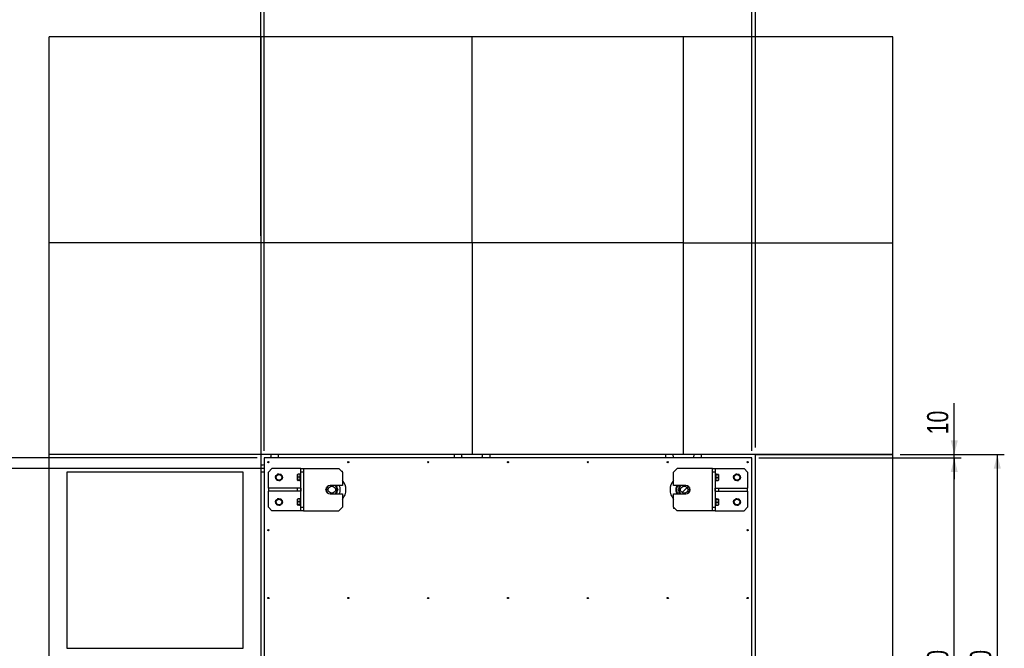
# Model space of a CAD drawing. Header units: millimetres. Extents: x 5 to 589, y 5 to 415.
# Tile 20 of 31: x 201 to 341, y 241 to 331. Entities that reach past the tile are written whole.
import ezdxf

# ---------------------------------------------------------------- set-up
doc = ezdxf.new("R2010")
doc.units = ezdxf.units.MM
doc.layers.add('COTES', color=1, linetype='Continuous')
doc.layers.add('TRAIT-FINS', color=9, linetype='Continuous')
doc.layers.add('TRAIT-FORT', color=4, linetype='Continuous', lineweight=25)
doc.styles.add('SLDTEXTSTYLE0', font='TXT', dxfattribs={"width": 0.75})
doc.dimstyles.new('SLDDIMSTYLE0', dxfattribs={"dimtxt": 3, "dimasz": 2, "dimexe": 0, "dimexo": 0.0625, "dimgap": 0.75, "dimtad": 1, "dimdec": 0, "dimlfac": 20, "dimrnd": 1e-09, "dimzin": 12, "dimdsep": 46, "dimtxsty": 'SLDTEXTSTYLE0', "dimsah": 1, "dimcen": 0.09, "dimadec": 0, "dimazin": 3, "dimtfac": 1, "dimtdec": 0, "dimtofl": 0, "dimtmove": 0, "dimatfit": 3, "dimfxl": 1, "dimfrac": 2, "dimtolj": 1, "dimtzin": 12, "dimarcsym": 0})
doc.dimstyles.new('SLDDIMSTYLE1', dxfattribs={"dimtxt": 3, "dimasz": 2, "dimexe": 0, "dimexo": 0.0625, "dimgap": 0.75, "dimtad": 1, "dimdec": 0, "dimlfac": 20, "dimrnd": 1e-09, "dimzin": 12, "dimdsep": 46, "dimtxsty": 'SLDTEXTSTYLE0', "dimsah": 1, "dimcen": 0.09, "dimadec": 0, "dimazin": 3, "dimtfac": 1, "dimtdec": 0, "dimtmove": 0, "dimatfit": 0, "dimfxl": 1, "dimfrac": 2, "dimtolj": 1, "dimtzin": 12, "dimarcsym": 0})

# ---------------------------------------------------------------- blocks, each defined once
blk = doc.blocks.new('_D_7')
at = {"layer": 'COTES', "color": 1, "transparency": 16777216}
for p, q in [((325.79, 268.84), (340.59, 268.84)), ((339.59, 268.84), (339.59, 208.84)), ((325.79, 208.84), (340.59, 208.84))]:
    blk.add_line(p, q, dxfattribs=at)
for points in [[(339.59, 268.84), (339.09, 266.84), (340.09, 266.84)], [(339.59, 208.84), (340.09, 210.84), (339.09, 210.84)]]:
    blk.add_solid(points, dxfattribs=at)
at = {"layer": 'COTES', "color": 1, "transparency": 16777216, "insert": (335.72, 234.41), "char_height": 3, "attachment_point": 1, "rotation": 90, "style": 'SLDTEXTSTYLE0'}
blk.add_mtext('1200', dxfattribs=at)
blk = doc.blocks.new('_D_8')
at = {"layer": 'COTES', "color": 1, "transparency": 16777216}
for p, q in [((305.76, 268.34), (334.49, 268.34)), ((333.49, 209.34), (333.49, 268.34)), ((305.76, 209.34), (334.49, 209.34))]:
    blk.add_line(p, q, dxfattribs=at)
for points in [[(333.49, 268.34), (332.99, 266.34), (333.99, 266.34)], [(333.49, 209.34), (333.99, 211.34), (332.99, 211.34)]]:
    blk.add_solid(points, dxfattribs=at)
at = {"layer": 'COTES', "color": 1, "transparency": 16777216, "insert": (329.63, 234.41), "char_height": 3, "attachment_point": 1, "rotation": 90, "style": 'SLDTEXTSTYLE0'}
blk.add_mtext('1180', dxfattribs=at)
blk = doc.blocks.new('_D_9')
at = {"layer": 'COTES', "color": 1, "transparency": 16777216}
for p, q in [((333.49, 268.84), (333.49, 276.13)), ((305.76, 268.34), (334.49, 268.34)), ((325.79, 268.84), (334.49, 268.84)), ((333.49, 268.34), (333.49, 268.84)), ((333.49, 268.34), (333.49, 265.34))]:
    blk.add_line(p, q, dxfattribs=at)
for points in [[(333.49, 268.84), (333.99, 270.84), (332.99, 270.84)], [(333.49, 268.34), (332.99, 266.34), (333.99, 266.34)]]:
    blk.add_solid(points, dxfattribs=at)
at = {"layer": 'COTES', "color": 1, "transparency": 16777216, "insert": (329.63, 271.7), "char_height": 3, "attachment_point": 1, "rotation": 90, "style": 'SLDTEXTSTYLE0'}
blk.add_mtext('10', dxfattribs=at)
blk = doc.blocks.new('_D_11')
at = {"layer": 'COTES', "color": 1, "transparency": 16777216}
for p, q in [((235.56, 269.34), (235.56, 333.95)), ((304.76, 269.34), (304.76, 333.95)), ((304.76, 332.95), (235.56, 332.95))]:
    blk.add_line(p, q, dxfattribs=at)
for points in [[(235.56, 332.95), (237.56, 332.45), (237.56, 333.45)], [(304.76, 332.95), (302.76, 333.45), (302.76, 332.45)]]:
    blk.add_solid(points, dxfattribs=at)
at = {"layer": 'COTES', "color": 1, "transparency": 16777216, "insert": (265.73, 336.81), "char_height": 3, "attachment_point": 1, "style": 'SLDTEXTSTYLE0'}
blk.add_mtext('1384', dxfattribs=at)
blk = doc.blocks.new('_D_12')
at = {"layer": 'COTES', "color": 1, "transparency": 16777216}
for p, q in [((235.06, 329.09), (235.06, 339.09)), ((305.26, 269.84), (305.26, 339.09)), ((235.06, 338.09), (305.26, 338.09))]:
    blk.add_line(p, q, dxfattribs=at)
for points in [[(235.06, 338.09), (237.06, 337.59), (237.06, 338.59)], [(305.26, 338.09), (303.26, 338.59), (303.26, 337.59)]]:
    blk.add_solid(points, dxfattribs=at)
at = {"layer": 'COTES', "color": 1, "transparency": 16777216, "insert": (265.73, 341.96), "char_height": 3, "attachment_point": 1, "style": 'SLDTEXTSTYLE0'}
blk.add_mtext('1404', dxfattribs=at)
blk = doc.blocks.new('_D_13')
at = {"layer": 'COTES', "color": 1, "transparency": 16777216}
for p, q in [((235.06, 299.84), (235.06, 333.95)), ((235.56, 269.34), (235.56, 333.95)), ((235.06, 332.95), (222.37, 332.95)), ((235.06, 332.95), (235.56, 332.95)), ((235.56, 332.95), (238.56, 332.95))]:
    blk.add_line(p, q, dxfattribs=at)
for points in [[(235.06, 332.95), (233.06, 333.45), (233.06, 332.45)], [(235.56, 332.95), (237.56, 332.45), (237.56, 333.45)]]:
    blk.add_solid(points, dxfattribs=at)
at = {"layer": 'COTES', "color": 1, "transparency": 16777216, "insert": (222.37, 336.81), "char_height": 3, "attachment_point": 1, "style": 'SLDTEXTSTYLE0'}
blk.add_mtext('10', dxfattribs=at)
blk = doc.blocks.new('_D_14')
at = {"layer": 'COTES', "color": 1, "transparency": 16777216}
for p, q in [((304.76, 269.34), (304.76, 333.95)), ((305.26, 269.84), (305.26, 333.95)), ((304.76, 332.95), (301.76, 332.95)), ((304.76, 332.95), (305.26, 332.95)), ((305.26, 332.95), (320.17, 332.95))]:
    blk.add_line(p, q, dxfattribs=at)
for points in [[(304.76, 332.95), (302.76, 333.45), (302.76, 332.45)], [(305.26, 332.95), (307.26, 332.45), (307.26, 333.45)]]:
    blk.add_solid(points, dxfattribs=at)
at = {"layer": 'COTES', "color": 1, "transparency": 16777216, "insert": (315.74, 336.81), "char_height": 3, "attachment_point": 1, "style": 'SLDTEXTSTYLE0'}
blk.add_mtext('10', dxfattribs=at)
blk = doc.blocks.new('_D_18')
at = {"layer": 'COTES', "color": 1, "transparency": 16777216}
for p, q in [((235.66, 266.84), (197.81, 266.84)), ((198.81, 266.84), (198.81, 212.84)), ((235.66, 212.84), (197.81, 212.84))]:
    blk.add_line(p, q, dxfattribs=at)
for points in [[(198.81, 266.84), (198.31, 264.84), (199.31, 264.84)], [(198.81, 212.84), (199.31, 214.84), (198.31, 214.84)]]:
    blk.add_solid(points, dxfattribs=at)
at = {"layer": 'COTES', "color": 1, "transparency": 16777216, "insert": (194.94, 235.41), "char_height": 3, "attachment_point": 1, "rotation": 90, "style": 'SLDTEXTSTYLE0'}
blk.add_mtext('1080', dxfattribs=at)
blk = doc.blocks.new('_D_19')
at = {"layer": 'COTES', "color": 1, "transparency": 16777216}
for p, q in [((198.81, 268.34), (198.81, 277.46)), ((234.56, 268.34), (197.81, 268.34)), ((198.81, 266.84), (198.81, 268.34)), ((235.66, 266.84), (197.81, 266.84)), ((198.81, 266.84), (198.81, 263.84))]:
    blk.add_line(p, q, dxfattribs=at)
for points in [[(198.81, 268.34), (199.31, 270.34), (198.31, 270.34)], [(198.81, 266.84), (198.31, 264.84), (199.31, 264.84)]]:
    blk.add_solid(points, dxfattribs=at)
at = {"layer": 'COTES', "color": 1, "transparency": 16777216, "insert": (194.94, 273.03), "char_height": 3, "attachment_point": 1, "rotation": 90, "style": 'SLDTEXTSTYLE0'}
blk.add_mtext('30', dxfattribs=at)

msp = doc.modelspace()

# ---------------------------------------------------------------- hatches: boundary and pattern name
at = {"layer": 'TRAIT-FINS'}
h = msp.add_hatch(dxfattribs=at)
h.set_pattern_fill('ANSI31', color=9, style=0)
edge = h.paths.add_edge_path(flags=0)
edge.add_arc((245.16, 263.843), 0.5, 0, 360)
h = msp.add_hatch(dxfattribs=at)
h.set_pattern_fill('ANSI31', color=9, style=0)
edge = h.paths.add_edge_path(flags=0)
edge.add_arc((295.16, 263.843), 0.5, 0, 360)

# ---------------------------------------------------------------- linework, layer by layer
at = {"layer": 'TRAIT-FORT', "color": 4, "linetype": 'Continuous', "lineweight": 25}
for p, q in [((235.06, 328.093), (205.06, 328.093)), ((205.06, 298.843), (205.06, 328.093)), ((235.06, 328.093), (235.06, 298.843)), ((265.06, 328.093), (235.06, 328.093)), ((265.06, 298.843), (265.06, 328.093)), ((295.06, 328.093), (265.06, 328.093)), ((295.06, 298.843), (295.06, 328.093)), ((324.79, 328.093), (295.06, 328.093)), ((324.79, 298.843), (324.79, 328.093)), ((235.06, 298.843), (205.06, 298.843)), ((205.06, 268.843), (205.06, 298.843)), ((265.06, 298.843), (235.06, 298.843)), ((235.06, 298.843), (235.06, 268.843)), ((295.06, 298.843), (265.06, 298.843)), ((265.06, 298.843), (265.06, 268.843)), ((295.06, 298.843), (324.79, 298.843)), ((295.06, 268.843), (295.06, 298.843)), ((324.79, 268.843), (324.79, 298.843)), ((235.06, 268.843), (205.06, 268.843)), ((205.06, 238.843), (205.06, 268.843)), ((265.06, 268.843), (235.06, 268.843)), ((235.06, 268.843), (235.06, 238.843)), ((304.76, 268.343), (235.56, 268.343)), ((235.56, 268.343), (235.56, 209.343)), ((237.56, 268.843), (237.56, 268.343)), ((262.56, 268.343), (262.56, 268.843)), ((295.06, 268.843), (265.06, 268.843)), ((267.56, 268.843), (267.56, 268.343)), ((292.56, 268.343), (292.56, 268.843)), ((324.79, 268.843), (295.06, 268.843)), ((297.56, 268.843), (297.56, 268.343)), ((304.76, 209.343), (304.76, 268.343)), ((305.26, 268.843), (324.79, 268.843)), ((305.26, 238.843), (305.26, 268.843)), ((324.79, 238.843), (324.79, 268.843)), ((232.56, 266.343), (207.56, 266.343)), ((207.56, 266.343), (207.56, 241.343)), ((232.56, 241.343), (232.56, 266.343)), ((235.56, 266.343), (235.06, 266.343)), ((236.66, 266.843), (236.16, 266.343)), ((236.16, 264.043), (236.16, 266.343)), ((240.76, 266.843), (236.66, 266.843)), ((240.323, 266.019), (240.31, 265.997)), ((240.31, 265.189), (240.31, 265.997)), ((240.66, 266.034), (240.36, 266.034)), ((240.66, 265.628), (240.36, 265.628)), ((240.76, 266.143), (240.66, 266.143)), ((240.66, 265.043), (240.66, 266.143)), ((240.76, 266.843), (241.16, 266.843)), ((240.76, 266.343), (240.76, 266.843)), ((241.16, 266.343), (240.76, 266.343)), ((240.76, 261.343), (240.76, 266.343)), ((241.16, 266.843), (241.16, 260.843)), ((241.16, 266.843), (246.16, 266.843)), ((246.66, 266.343), (246.16, 266.843)), ((246.51, 266.493), (246.66, 266.493)), ((246.66, 266.343), (246.66, 266.493)), ((246.66, 266.343), (246.66, 264.443)), ((294.16, 266.843), (293.66, 266.343)), ((293.66, 264.443), (293.66, 266.343)), ((299.16, 266.843), (294.16, 266.843)), ((299.16, 260.843), (299.16, 266.843)), ((299.16, 266.843), (299.56, 266.843)), ((299.56, 266.343), (299.16, 266.343)), ((299.56, 266.843), (299.56, 266.343)), ((299.56, 266.843), (303.66, 266.843)), ((299.56, 266.343), (299.56, 261.343)), ((299.66, 266.143), (299.56, 266.143)), ((299.66, 266.143), (299.66, 265.043)), ((299.66, 266.034), (299.96, 266.034)), ((299.66, 265.999), (299.96, 265.999)), ((299.66, 265.557), (299.96, 265.557)), ((300.01, 265.997), (299.997, 266.019)), ((300.01, 265.997), (300.01, 265.189)), ((304.16, 266.343), (303.66, 266.843)), ((304.16, 266.343), (304.16, 264.043)), ((235.554, 265.093), (235.554, 262.593)), ((240.31, 265.189), (240.323, 265.166)), ((240.66, 265.187), (240.36, 265.187)), ((240.66, 265.151), (240.36, 265.151)), ((240.66, 265.043), (240.76, 265.043)), ((246.66, 264.443), (244.91, 264.443)), ((245.68, 264.443), (245.709, 264.392)), ((295.41, 264.443), (293.66, 264.443)), ((294.64, 264.443), (294.611, 264.392)), ((299.56, 265.043), (299.66, 265.043)), ((299.66, 265.151), (299.96, 265.151)), ((299.997, 265.166), (300.01, 265.189)), ((304.766, 262.593), (304.766, 265.093)), ((236.16, 264.043), (236.16, 263.643)), ((240.26, 264.043), (236.16, 264.043)), ((236.16, 261.343), (236.16, 263.643)), ((240.26, 263.643), (236.16, 263.643)), ((240.26, 264.043), (240.26, 263.643)), ((240.76, 264.043), (240.26, 264.043)), ((240.76, 263.643), (240.26, 263.643)), ((240.76, 264.043), (240.76, 263.643)), ((244.311, 263.872), (244.41, 264.044)), ((244.41, 263.642), (244.311, 263.814)), ((244.91, 263.243), (246.66, 263.243)), ((245.709, 263.294), (245.68, 263.243)), ((245.91, 264.044), (246.026, 263.843)), ((246.026, 263.843), (245.91, 263.642)), ((246.66, 263.243), (246.66, 261.343)), ((293.66, 261.343), (293.66, 263.243)), ((293.66, 263.243), (295.41, 263.243)), ((294.41, 264.044), (294.294, 263.843)), ((294.294, 263.843), (294.41, 263.642)), ((294.611, 263.294), (294.64, 263.243)), ((296.009, 263.872), (295.91, 264.044)), ((295.91, 263.642), (296.009, 263.814)), ((299.56, 263.643), (299.56, 264.043)), ((299.56, 264.043), (300.06, 264.043)), ((299.56, 263.643), (300.06, 263.643)), ((300.06, 263.643), (300.06, 264.043)), ((300.06, 264.043), (304.16, 264.043)), ((300.06, 263.643), (304.16, 263.643)), ((304.16, 263.643), (304.16, 264.043)), ((304.16, 263.643), (304.16, 261.343)), ((236.16, 261.343), (236.66, 260.843)), ((240.323, 262.519), (240.31, 262.497)), ((240.31, 261.689), (240.31, 262.497)), ((240.31, 261.689), (240.323, 261.666)), ((240.66, 262.534), (240.36, 262.534)), ((240.66, 262.128), (240.36, 262.128)), ((240.66, 261.687), (240.36, 261.687)), ((240.66, 261.651), (240.36, 261.651)), ((240.76, 262.643), (240.66, 262.643)), ((240.66, 261.543), (240.66, 262.643)), ((240.66, 261.543), (240.76, 261.543)), ((240.76, 261.343), (241.16, 261.343)), ((240.76, 260.843), (240.76, 261.343)), ((246.16, 260.843), (246.66, 261.343)), ((293.66, 261.343), (294.16, 260.843)), ((293.66, 261.343), (293.66, 261.193)), ((299.16, 261.343), (299.56, 261.343)), ((299.66, 262.643), (299.56, 262.643)), ((299.56, 261.543), (299.66, 261.543)), ((299.56, 261.343), (299.56, 260.843)), ((299.66, 262.643), (299.66, 261.543)), ((299.66, 262.534), (299.96, 262.534)), ((299.66, 262.499), (299.96, 262.499)), ((299.66, 262.057), (299.96, 262.057)), ((299.66, 261.651), (299.96, 261.651)), ((300.01, 262.497), (299.997, 262.519)), ((299.997, 261.666), (300.01, 261.689)), ((300.01, 262.497), (300.01, 261.689)), ((303.66, 260.843), (304.16, 261.343)), ((240.76, 260.843), (236.66, 260.843)), ((241.16, 260.843), (240.76, 260.843)), ((241.16, 260.843), (246.16, 260.843)), ((293.81, 261.193), (293.66, 261.193)), ((299.16, 260.843), (294.16, 260.843)), ((299.56, 260.843), (299.16, 260.843)), ((299.56, 260.843), (303.66, 260.843)), ((207.56, 241.343), (232.56, 241.343))]:
    msp.add_line(p, q, dxfattribs=at)
at = {"layer": 'TRAIT-FORT', "color": 4, "linetype": 'Continuous', "lineweight": 25, "flags": 128}
for points in [[(235.56, 265.152), (235.558, 265.142), (235.554, 265.093)], [(304.766, 265.093), (304.762, 265.142), (304.76, 265.152)], [(235.554, 262.593), (235.558, 262.544), (235.56, 262.533)], [(304.76, 262.533), (304.762, 262.544), (304.766, 262.593)]]:
    msp.add_lwpolyline(points, dxfattribs=at)
at = {"layer": 'TRAIT-FORT', "color": 4, "linetype": 'Continuous', "lineweight": 25}
for centre, radius in [((236.16, 267.743), 0.085), ((247.493, 267.743), 0.085), ((258.827, 267.743), 0.085), ((270.16, 267.743), 0.085), ((281.493, 267.743), 0.085), ((292.827, 267.743), 0.085), ((304.16, 267.743), 0.085), ((237.66, 265.593), 0.404), ((302.66, 265.593), 0.404), ((245.16, 263.843), 0.5), ((295.16, 263.843), 0.5), ((237.66, 262.093), 0.404), ((302.66, 262.093), 0.404), ((236.16, 258.109), 0.085), ((304.16, 258.109), 0.085), ((236.16, 248.476), 0.085), ((247.493, 248.476), 0.085), ((258.827, 248.476), 0.085), ((270.16, 248.476), 0.085), ((281.493, 248.476), 0.085), ((292.827, 248.476), 0.085), ((304.16, 248.476), 0.085)]:
    msp.add_circle(centre, radius, dxfattribs=at)
for centre, radius, start, end in [((235.06, 268.843), 1.5, 340.52878, 0), ((265.06, 268.843), 1.5, 180, 199.47122), ((265.06, 268.843), 1.5, 340.52878, 0), ((295.06, 268.843), 1.5, 180, 199.47122), ((295.06, 268.843), 1.5, 340.52878, 0), ((235.06, 268.843), 1.5, 270, 289.47122), ((237.41, 265.593), 0.3, 102.9226, 252.11075), ((237.91, 265.593), 0.3, 282.9226, 72.11075), ((302.41, 265.593), 0.3, 102.9226, 252.11075), ((302.91, 265.593), 0.3, 282.9226, 72.11075), ((244.91, 263.843), 0.6, 90, 270), ((245.16, 263.843), 0.75, 136.96634, 180), ((245.16, 263.843), 0.75, 0, 53.1301), ((245.16, 263.843), 1.2, 330, 30), ((245.16, 263.843), 2, 0, 41.40962), ((295.16, 263.843), 2, 138.59038, 180), ((295.16, 263.843), 1.2, 150, 180), ((295.16, 263.843), 1.1, 146.94427, 180), ((295.16, 263.843), 0.75, 126.8699, 180), ((295.41, 263.843), 0.6, 270, 90), ((295.16, 263.843), 0.75, 0, 45.74671), ((245.16, 263.843), 0.75, 180, 225.74671), ((245.16, 263.843), 0.75, 306.8699, 0), ((245.16, 263.843), 2, 318.59038, 0), ((295.16, 263.843), 2, 180, 221.40962), ((295.16, 263.843), 1.2, 180, 210), ((295.16, 263.843), 1.1, 180, 213.05573), ((295.16, 263.843), 0.75, 180, 233.1301), ((295.16, 263.843), 0.75, 316.96634, 0), ((237.41, 262.093), 0.3, 102.9226, 252.11075), ((237.91, 262.093), 0.3, 282.9226, 72.11075), ((302.41, 262.093), 0.3, 102.9226, 252.11075), ((302.91, 262.093), 0.3, 282.9226, 72.11075)]:
    msp.add_arc(centre, radius, start, end, dxfattribs=at)
for points, knots in [([(237.471, 266.046), (237.433, 265.996), (237.371, 265.914), (237.28, 265.795), (237.219, 265.715), (237.183, 265.669), (237.173, 265.656)], [0, 0, 0, 0, 0.3855495, 0.6376419, 0.8965462, 1, 1, 1, 1]), ([(237.362, 265.203), (237.346, 265.242), (237.313, 265.322), (237.264, 265.439), (237.217, 265.552), (237.188, 265.621), (237.173, 265.656)], [0, 0, 0, 0, 0.2646049, 0.5349477, 0.7653431, 1, 1, 1, 1]), ([(237.958, 265.983), (237.916, 265.988), (237.83, 265.999), (237.704, 266.016), (237.583, 266.031), (237.509, 266.041), (237.471, 266.046)], [0, 0, 0, 0, 0.2646049, 0.5349477, 0.7653431, 1, 1, 1, 1]), ([(238.147, 265.53), (238.109, 265.48), (238.046, 265.398), (237.955, 265.279), (237.894, 265.199), (237.859, 265.153), (237.849, 265.14)], [0, 0, 0, 0, 0.3855495, 0.6376419, 0.8965462, 1, 1, 1, 1]), ([(237.958, 265.983), (237.974, 265.943), (238.007, 265.864), (238.057, 265.746), (238.103, 265.634), (238.132, 265.565), (238.147, 265.53)], [0, 0, 0, 0, 0.26460494, 0.53494775, 0.76534313, 1, 1, 1, 1]), ([(240.36, 265.628), (240.345, 265.68), (240.32, 265.766), (240.322, 265.889), (240.34, 265.973), (240.356, 266.021), (240.36, 266.034)], [0, 0, 0, 0, 0.3855495, 0.6376419, 0.8965462, 1, 1, 1, 1]), ([(240.36, 265.187), (240.349, 265.225), (240.327, 265.303), (240.319, 265.417), (240.331, 265.527), (240.35, 265.594), (240.36, 265.628)], [0, 0, 0, 0, 0.26460494, 0.53494775, 0.76534313, 1, 1, 1, 1]), ([(240.324, 266.019), (240.326, 266.021), (240.331, 266.027), (240.35, 266.032), (240.36, 266.034)], [0, 0, 0, 0, 0.4641289, 1, 1, 1, 1]), ([(299.96, 265.999), (299.971, 266.002), (299.993, 266.008), (300.001, 266.017), (299.989, 266.026), (299.97, 266.032), (299.96, 266.034)], [0, 0, 0, 0, 0.26460494, 0.53494775, 0.76534313, 1, 1, 1, 1]), ([(299.96, 265.999), (299.971, 265.96), (299.993, 265.883), (300.001, 265.768), (299.989, 265.658), (299.97, 265.591), (299.96, 265.557)], [0, 0, 0, 0, 0.26460494, 0.53494775, 0.76534313, 1, 1, 1, 1]), ([(299.96, 265.557), (299.975, 265.505), (300, 265.42), (299.998, 265.296), (299.98, 265.213), (299.964, 265.165), (299.96, 265.151)], [0, 0, 0, 0, 0.3855495, 0.6376419, 0.8965462, 1, 1, 1, 1]), ([(302.471, 266.046), (302.433, 265.996), (302.371, 265.914), (302.28, 265.795), (302.219, 265.715), (302.183, 265.669), (302.173, 265.656)], [0, 0, 0, 0, 0.3855495, 0.6376419, 0.8965462, 1, 1, 1, 1]), ([(302.362, 265.203), (302.346, 265.242), (302.313, 265.322), (302.264, 265.439), (302.217, 265.552), (302.188, 265.621), (302.173, 265.656)], [0, 0, 0, 0, 0.2646049, 0.5349477, 0.7653431, 1, 1, 1, 1]), ([(302.958, 265.983), (302.916, 265.988), (302.83, 265.999), (302.704, 266.016), (302.583, 266.031), (302.509, 266.041), (302.471, 266.046)], [0, 0, 0, 0, 0.2646049, 0.5349477, 0.7653431, 1, 1, 1, 1]), ([(303.147, 265.53), (303.109, 265.48), (303.046, 265.398), (302.955, 265.279), (302.894, 265.199), (302.859, 265.153), (302.849, 265.14)], [0, 0, 0, 0, 0.3855495, 0.6376419, 0.8965462, 1, 1, 1, 1]), ([(302.958, 265.983), (302.974, 265.943), (303.007, 265.864), (303.057, 265.746), (303.103, 265.634), (303.132, 265.565), (303.147, 265.53)], [0, 0, 0, 0, 0.26460494, 0.53494775, 0.76534313, 1, 1, 1, 1]), ([(237.362, 265.203), (237.404, 265.197), (237.49, 265.186), (237.616, 265.17), (237.737, 265.154), (237.811, 265.145), (237.849, 265.14)], [0, 0, 0, 0, 0.2646049, 0.5349477, 0.7653431, 1, 1, 1, 1]), ([(240.36, 265.187), (240.349, 265.184), (240.327, 265.177), (240.319, 265.168), (240.331, 265.159), (240.35, 265.154), (240.36, 265.151)], [0, 0, 0, 0, 0.26460494, 0.53494775, 0.76534313, 1, 1, 1, 1]), ([(244.41, 263.843), (244.41, 263.851), (244.41, 263.912), (244.41, 264.024), (244.41, 264.122), (244.41, 264.169)], [0, 0, 0, 0, 0.07187893, 0.54949883, 1, 1, 1, 1]), ([(245.91, 264.276), (245.859, 264.305), (245.767, 264.359), (245.666, 264.417), (245.621, 264.443)], [0, 0, 0, 0, 0.5552259, 1, 1, 1, 1]), ([(245.91, 263.843), (245.91, 263.851), (245.91, 263.912), (245.91, 264.029), (245.91, 264.164), (245.91, 264.245), (245.91, 264.276)], [0, 0, 0, 0, 0.0532805, 0.4073181, 0.7742446, 1, 1, 1, 1]), ([(294.699, 264.443), (294.695, 264.441), (294.658, 264.419), (294.559, 264.362), (294.469, 264.31), (294.41, 264.276)], [0, 0, 0, 0, 0.038395, 0.365108, 1, 1, 1, 1]), ([(294.41, 264.276), (294.41, 264.225), (294.41, 264.132), (294.41, 263.986), (294.41, 263.891), (294.41, 263.843)], [0, 0, 0, 0, 0.3711752, 0.6813891, 1, 1, 1, 1]), ([(295.91, 264.162), (295.91, 264.149), (295.91, 264.092), (295.91, 263.985), (295.91, 263.891), (295.91, 263.843)], [0, 0, 0, 0, 0.13470397, 0.56157457, 1, 1, 1, 1]), ([(299.996, 265.167), (299.994, 265.164), (299.989, 265.159), (299.97, 265.154), (299.96, 265.151)], [0, 0, 0, 0, 0.4641289, 1, 1, 1, 1]), ([(302.362, 265.203), (302.404, 265.197), (302.49, 265.186), (302.616, 265.17), (302.737, 265.154), (302.811, 265.145), (302.849, 265.14)], [0, 0, 0, 0, 0.2646049, 0.5349477, 0.7653431, 1, 1, 1, 1]), ([(244.41, 263.523), (244.41, 263.537), (244.41, 263.593), (244.41, 263.7), (244.41, 263.795), (244.41, 263.843)], [0, 0, 0, 0, 0.13470397, 0.56157457, 1, 1, 1, 1]), ([(245.621, 263.243), (245.625, 263.245), (245.662, 263.266), (245.761, 263.324), (245.851, 263.376), (245.91, 263.41)], [0, 0, 0, 0, 0.038395, 0.365108, 1, 1, 1, 1]), ([(245.91, 263.41), (245.91, 263.461), (245.91, 263.554), (245.91, 263.7), (245.91, 263.795), (245.91, 263.843)], [0, 0, 0, 0, 0.3711752, 0.6813891, 1, 1, 1, 1]), ([(294.41, 263.843), (294.41, 263.835), (294.41, 263.773), (294.41, 263.657), (294.41, 263.521), (294.41, 263.44), (294.41, 263.41)], [0, 0, 0, 0, 0.0532805, 0.4073181, 0.7742446, 1, 1, 1, 1]), ([(294.41, 263.41), (294.461, 263.38), (294.554, 263.327), (294.654, 263.269), (294.699, 263.243)], [0, 0, 0, 0, 0.5552259, 1, 1, 1, 1]), ([(295.91, 263.843), (295.91, 263.835), (295.91, 263.773), (295.91, 263.661), (295.91, 263.564), (295.91, 263.517)], [0, 0, 0, 0, 0.07187893, 0.54949883, 1, 1, 1, 1]), ([(237.471, 262.546), (237.433, 262.496), (237.371, 262.414), (237.28, 262.295), (237.219, 262.215), (237.183, 262.169), (237.173, 262.156)], [0, 0, 0, 0, 0.3855495, 0.6376419, 0.8965462, 1, 1, 1, 1]), ([(237.362, 261.703), (237.346, 261.742), (237.313, 261.822), (237.264, 261.939), (237.217, 262.052), (237.188, 262.121), (237.173, 262.156)], [0, 0, 0, 0, 0.2646049, 0.5349477, 0.7653431, 1, 1, 1, 1]), ([(237.362, 261.703), (237.404, 261.697), (237.49, 261.686), (237.616, 261.67), (237.737, 261.654), (237.811, 261.645), (237.849, 261.64)], [0, 0, 0, 0, 0.2646049, 0.5349477, 0.7653431, 1, 1, 1, 1]), ([(237.958, 262.483), (237.916, 262.488), (237.83, 262.499), (237.704, 262.516), (237.583, 262.531), (237.509, 262.541), (237.471, 262.546)], [0, 0, 0, 0, 0.2646049, 0.5349477, 0.7653431, 1, 1, 1, 1]), ([(238.147, 262.03), (238.109, 261.98), (238.046, 261.898), (237.955, 261.779), (237.894, 261.699), (237.859, 261.653), (237.849, 261.64)], [0, 0, 0, 0, 0.3855495, 0.6376419, 0.8965462, 1, 1, 1, 1]), ([(237.958, 262.483), (237.974, 262.443), (238.007, 262.364), (238.057, 262.246), (238.103, 262.134), (238.132, 262.065), (238.147, 262.03)], [0, 0, 0, 0, 0.26460494, 0.53494775, 0.76534313, 1, 1, 1, 1]), ([(240.36, 262.128), (240.345, 262.18), (240.32, 262.266), (240.322, 262.389), (240.34, 262.473), (240.356, 262.521), (240.36, 262.534)], [0, 0, 0, 0, 0.3855495, 0.6376419, 0.8965462, 1, 1, 1, 1]), ([(240.36, 261.687), (240.349, 261.725), (240.327, 261.803), (240.319, 261.917), (240.331, 262.027), (240.35, 262.094), (240.36, 262.128)], [0, 0, 0, 0, 0.26460494, 0.53494775, 0.76534313, 1, 1, 1, 1]), ([(240.36, 261.687), (240.349, 261.684), (240.327, 261.677), (240.319, 261.668), (240.331, 261.659), (240.35, 261.654), (240.36, 261.651)], [0, 0, 0, 0, 0.26460494, 0.53494775, 0.76534313, 1, 1, 1, 1]), ([(240.324, 262.519), (240.326, 262.521), (240.331, 262.527), (240.35, 262.532), (240.36, 262.534)], [0, 0, 0, 0, 0.4641289, 1, 1, 1, 1]), ([(299.96, 262.499), (299.971, 262.502), (299.993, 262.508), (300.001, 262.517), (299.989, 262.526), (299.97, 262.532), (299.96, 262.534)], [0, 0, 0, 0, 0.26460494, 0.53494775, 0.76534313, 1, 1, 1, 1]), ([(299.96, 262.499), (299.971, 262.46), (299.993, 262.383), (300.001, 262.268), (299.989, 262.158), (299.97, 262.091), (299.96, 262.057)], [0, 0, 0, 0, 0.26460494, 0.53494775, 0.76534313, 1, 1, 1, 1]), ([(299.96, 262.057), (299.975, 262.005), (300, 261.92), (299.998, 261.796), (299.98, 261.713), (299.964, 261.665), (299.96, 261.651)], [0, 0, 0, 0, 0.3855495, 0.6376419, 0.8965462, 1, 1, 1, 1]), ([(299.996, 261.667), (299.994, 261.664), (299.989, 261.659), (299.97, 261.654), (299.96, 261.651)], [0, 0, 0, 0, 0.4641289, 1, 1, 1, 1]), ([(302.471, 262.546), (302.433, 262.496), (302.371, 262.414), (302.28, 262.295), (302.219, 262.215), (302.183, 262.169), (302.173, 262.156)], [0, 0, 0, 0, 0.3855495, 0.6376419, 0.8965462, 1, 1, 1, 1]), ([(302.362, 261.703), (302.346, 261.742), (302.313, 261.822), (302.264, 261.939), (302.217, 262.052), (302.188, 262.121), (302.173, 262.156)], [0, 0, 0, 0, 0.2646049, 0.5349477, 0.7653431, 1, 1, 1, 1]), ([(302.362, 261.703), (302.404, 261.697), (302.49, 261.686), (302.616, 261.67), (302.737, 261.654), (302.811, 261.645), (302.849, 261.64)], [0, 0, 0, 0, 0.2646049, 0.5349477, 0.7653431, 1, 1, 1, 1]), ([(302.958, 262.483), (302.916, 262.488), (302.83, 262.499), (302.704, 262.516), (302.583, 262.531), (302.509, 262.541), (302.471, 262.546)], [0, 0, 0, 0, 0.2646049, 0.5349477, 0.7653431, 1, 1, 1, 1]), ([(303.147, 262.03), (303.109, 261.98), (303.046, 261.898), (302.955, 261.779), (302.894, 261.699), (302.859, 261.653), (302.849, 261.64)], [0, 0, 0, 0, 0.3855495, 0.6376419, 0.8965462, 1, 1, 1, 1]), ([(302.958, 262.483), (302.974, 262.443), (303.007, 262.364), (303.057, 262.246), (303.103, 262.134), (303.132, 262.065), (303.147, 262.03)], [0, 0, 0, 0, 0.26460494, 0.53494775, 0.76534313, 1, 1, 1, 1])]:
    msp.add_open_spline(points, degree=3, knots=knots, dxfattribs=at)

# ---------------------------------------------------------------- dimensions: what is measured, and where the dimension line sits
at = {"layer": 'COTES', "color": 1}
for base, p1, p2, dimstyle, picture, middle in [((305.26, 338.093), (235.06, 328.093), (305.26, 268.843), 'SLDDIMSTYLE0', '_D_12', (270.16, 338.093)), ((235.56, 332.947), (235.06, 298.843), (235.56, 268.343), 'SLDDIMSTYLE1', '_D_13', (224.587, 332.947)), ((235.56, 332.947), (304.76, 268.343), (235.56, 268.343), 'SLDDIMSTYLE0', '_D_11', (270.16, 332.947)), ((305.26, 332.947), (304.76, 268.343), (305.26, 268.843), 'SLDDIMSTYLE1', '_D_14', (317.955, 332.947))]:
    dim = msp.add_linear_dim(base=base, p1=p1, p2=p2, dimstyle=dimstyle, dxfattribs=at)
    dim.commit()
    dim.dimension.update_dxf_attribs({"geometry": picture, "text_midpoint": middle, "dimtype": 160})
for base, p1, p2, dimstyle, picture, middle in [((198.807, 268.343), (236.66, 266.843), (235.56, 268.343), 'SLDDIMSTYLE1', '_D_19', (198.807, 275.248)), ((333.493, 268.843), (304.76, 268.343), (324.79, 268.843), 'SLDDIMSTYLE1', '_D_9', (333.493, 273.915)), ((333.493, 268.343), (304.76, 209.343), (304.76, 268.343), 'SLDDIMSTYLE0', '_D_8', (333.493, 238.843)), ((339.59, 208.843), (324.79, 268.843), (324.79, 208.843), 'SLDDIMSTYLE0', '_D_7', (339.59, 238.843)), ((198.807, 212.843), (236.66, 266.843), (236.66, 212.843), 'SLDDIMSTYLE0', '_D_18', (198.807, 239.843))]:
    dim = msp.add_linear_dim(base=base, p1=p1, p2=p2, angle=90, dimstyle=dimstyle, dxfattribs=at)
    dim.commit()
    dim.dimension.update_dxf_attribs({"geometry": picture, "text_midpoint": middle, "dimtype": 160})

doc.saveas('drawing.dxf')
